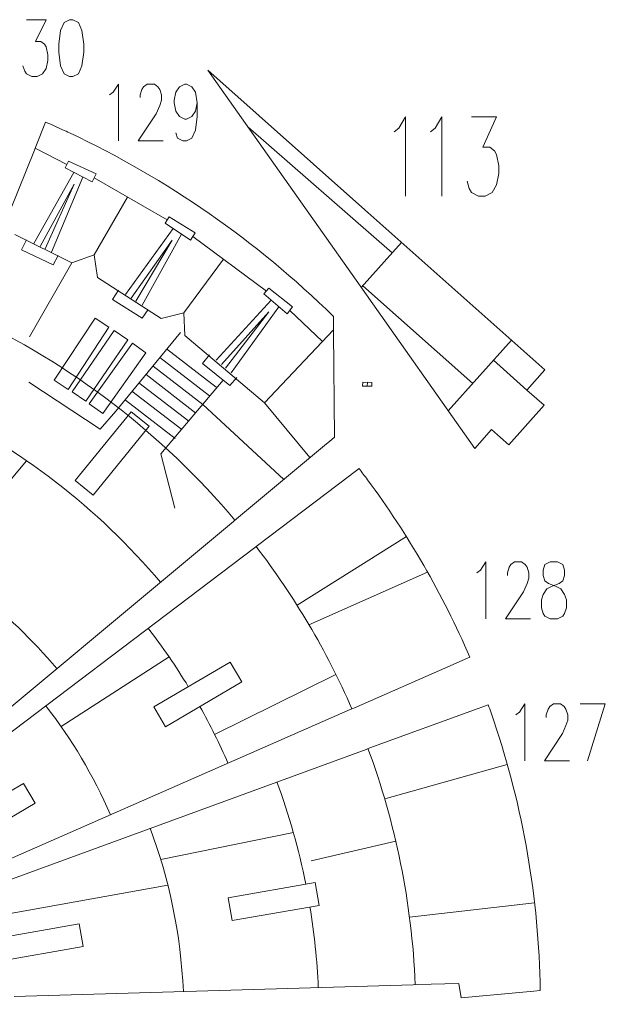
# Model space of a CAD drawing. Header units: inches. Extents: x -7.2 to 7.2, y -5.5 to 5.4.
# Tile 9 of 9: x 3.9 to 7.2, y -0.2 to 5.4. Entities that reach past the tile are written whole.
import ezdxf

# ---------------------------------------------------------------- set-up
doc = ezdxf.new("R2010")
doc.units = ezdxf.units.IN
doc.header["$MEASUREMENT"] = 0
doc.layers.add('Layer 1', color=7, linetype='Continuous')

msp = doc.modelspace()

# ---------------------------------------------------------------- linework, layer by layer
at = {"layer": 'Layer 1', "color": 1, "lineweight": 9}
for points, knots in [([(3.9715, 5.4249), (3.9715, 5.4249), (4.0826, 5.4249), (4.0826, 5.4249), (4.0826, 5.4249), (4.0826, 5.4249), (4.0219, 5.3023), (4.0219, 5.3023), (4.0219, 5.3023), (4.0219, 5.3023), (4.0523, 5.3023), (4.0523, 5.3023), (4.0523, 5.3023), (4.0523, 5.3023), (4.0726, 5.2867), (4.0726, 5.2867), (4.0726, 5.2867), (4.0726, 5.2867), (4.0826, 5.2715), (4.0826, 5.2715), (4.0826, 5.2715), (4.0826, 5.2715), (4.093, 5.2254), (4.093, 5.2254), (4.093, 5.2254), (4.093, 5.2254), (4.093, 5.1945), (4.093, 5.1945), (4.093, 5.1945), (4.093, 5.1945), (4.0826, 5.1484), (4.0826, 5.1484), (4.0826, 5.1484), (4.0826, 5.1484), (4.0626, 5.118), (4.0626, 5.118), (4.0626, 5.118), (4.0626, 5.118), (4.0322, 5.1024), (4.0322, 5.1024), (4.0322, 5.1024), (4.0322, 5.1024), (4.0019, 5.1024), (4.0019, 5.1024), (4.0019, 5.1024), (4.0019, 5.1024), (3.9715, 5.118), (3.9715, 5.118), (3.9715, 5.118), (3.9715, 5.118), (3.9612, 5.1332), (3.9612, 5.1332), (3.9612, 5.1332), (3.9612, 5.1332), (3.9511, 5.1641), (3.9511, 5.1641)], [0, 0, 0, 0, 0.066667, 0.066667, 0.066667, 0.066667, 0.133333, 0.133333, 0.133333, 0.133333, 0.2, 0.2, 0.2, 0.2, 0.266667, 0.266667, 0.266667, 0.266667, 0.333333, 0.333333, 0.333333, 0.333333, 0.4, 0.4, 0.4, 0.4, 0.466667, 0.466667, 0.466667, 0.466667, 0.533333, 0.533333, 0.533333, 0.533333, 0.6, 0.6, 0.6, 0.6, 0.666667, 0.666667, 0.666667, 0.666667, 0.733333, 0.733333, 0.733333, 0.733333, 0.8, 0.8, 0.8, 0.8, 0.866667, 0.866667, 0.866667, 0.866667, 1, 1, 1, 1]), ([(4.2145, 5.4249), (4.2145, 5.4249), (4.1841, 5.4097), (4.1841, 5.4097), (4.1841, 5.4097), (4.1841, 5.4097), (4.1637, 5.3636), (4.1637, 5.3636), (4.1637, 5.3636), (4.1637, 5.3636), (4.1537, 5.2867), (4.1537, 5.2867), (4.1537, 5.2867), (4.1537, 5.2867), (4.1537, 5.2406), (4.1537, 5.2406), (4.1537, 5.2406), (4.1537, 5.2406), (4.1637, 5.1641), (4.1637, 5.1641), (4.1637, 5.1641), (4.1637, 5.1641), (4.1841, 5.118), (4.1841, 5.118), (4.1841, 5.118), (4.1841, 5.118), (4.2145, 5.1024), (4.2145, 5.1024), (4.2145, 5.1024), (4.2145, 5.1024), (4.2345, 5.1024), (4.2345, 5.1024), (4.2345, 5.1024), (4.2345, 5.1024), (4.2649, 5.118), (4.2649, 5.118), (4.2649, 5.118), (4.2649, 5.118), (4.2852, 5.1641), (4.2852, 5.1641), (4.2852, 5.1641), (4.2852, 5.1641), (4.2953, 5.2406), (4.2953, 5.2406), (4.2953, 5.2406), (4.2953, 5.2406), (4.2953, 5.2867), (4.2953, 5.2867), (4.2953, 5.2867), (4.2953, 5.2867), (4.2852, 5.3636), (4.2852, 5.3636), (4.2852, 5.3636), (4.2852, 5.3636), (4.2649, 5.4097), (4.2649, 5.4097), (4.2649, 5.4097), (4.2649, 5.4097), (4.2345, 5.4249), (4.2345, 5.4249), (4.2345, 5.4249), (4.2345, 5.4249), (4.2145, 5.4249), (4.2145, 5.4249)], [0, 0, 0, 0, 0.058824, 0.058824, 0.058824, 0.058824, 0.117647, 0.117647, 0.117647, 0.117647, 0.176471, 0.176471, 0.176471, 0.176471, 0.235294, 0.235294, 0.235294, 0.235294, 0.294118, 0.294118, 0.294118, 0.294118, 0.352941, 0.352941, 0.352941, 0.352941, 0.411765, 0.411765, 0.411765, 0.411765, 0.470588, 0.470588, 0.470588, 0.470588, 0.529412, 0.529412, 0.529412, 0.529412, 0.588235, 0.588235, 0.588235, 0.588235, 0.647059, 0.647059, 0.647059, 0.647059, 0.705882, 0.705882, 0.705882, 0.705882, 0.764706, 0.764706, 0.764706, 0.764706, 0.823529, 0.823529, 0.823529, 0.823529, 0.882353, 0.882353, 0.882353, 0.882353, 1, 1, 1, 1]), ([(4.442, 4.9994), (4.442, 4.9994), (4.4621, 5.0146), (4.4621, 5.0146), (4.4621, 5.0146), (4.4621, 5.0146), (4.4924, 5.0607), (4.4924, 5.0607), (4.4924, 5.0607), (4.4924, 5.0607), (4.4924, 4.7381), (4.4924, 4.7381)], [0, 0, 0, 0, 0.25, 0.25, 0.25, 0.25, 0.5, 0.5, 0.5, 0.5, 1, 1, 1, 1]), ([(4.6139, 4.9842), (4.6139, 4.9842), (4.6139, 4.9994), (4.6139, 4.9994), (4.6139, 4.9994), (4.6139, 4.9994), (4.6243, 5.0303), (4.6243, 5.0303), (4.6243, 5.0303), (4.6243, 5.0303), (4.6343, 5.0455), (4.6343, 5.0455), (4.6343, 5.0455), (4.6343, 5.0455), (4.6546, 5.0607), (4.6546, 5.0607), (4.6546, 5.0607), (4.6546, 5.0607), (4.695, 5.0607), (4.695, 5.0607), (4.695, 5.0607), (4.695, 5.0607), (4.7154, 5.0455), (4.7154, 5.0455), (4.7154, 5.0455), (4.7154, 5.0455), (4.7254, 5.0303), (4.7254, 5.0303), (4.7254, 5.0303), (4.7254, 5.0303), (4.7354, 4.9994), (4.7354, 4.9994), (4.7354, 4.9994), (4.7354, 4.9994), (4.7354, 4.9685), (4.7354, 4.9685), (4.7354, 4.9685), (4.7354, 4.9685), (4.7254, 4.9381), (4.7254, 4.9381), (4.7254, 4.9381), (4.7254, 4.9381), (4.705, 4.892), (4.705, 4.892), (4.705, 4.892), (4.705, 4.892), (4.6039, 4.7381), (4.6039, 4.7381), (4.6039, 4.7381), (4.6039, 4.7381), (4.7457, 4.7381), (4.7457, 4.7381)], [0, 0, 0, 0, 0.071429, 0.071429, 0.071429, 0.071429, 0.142857, 0.142857, 0.142857, 0.142857, 0.214286, 0.214286, 0.214286, 0.214286, 0.285714, 0.285714, 0.285714, 0.285714, 0.357143, 0.357143, 0.357143, 0.357143, 0.428571, 0.428571, 0.428571, 0.428571, 0.5, 0.5, 0.5, 0.5, 0.571429, 0.571429, 0.571429, 0.571429, 0.642857, 0.642857, 0.642857, 0.642857, 0.714286, 0.714286, 0.714286, 0.714286, 0.785714, 0.785714, 0.785714, 0.785714, 0.857143, 0.857143, 0.857143, 0.857143, 1, 1, 1, 1]), ([(4.938, 4.9533), (4.938, 4.9533), (4.928, 4.9072), (4.928, 4.9072), (4.928, 4.9072), (4.928, 4.9072), (4.9076, 4.8764), (4.9076, 4.8764), (4.9076, 4.8764), (4.9076, 4.8764), (4.8773, 4.8612), (4.8773, 4.8612), (4.8773, 4.8612), (4.8773, 4.8612), (4.8672, 4.8612), (4.8672, 4.8612), (4.8672, 4.8612), (4.8672, 4.8612), (4.8369, 4.8764), (4.8369, 4.8764), (4.8369, 4.8764), (4.8369, 4.8764), (4.8165, 4.9072), (4.8165, 4.9072), (4.8165, 4.9072), (4.8165, 4.9072), (4.8065, 4.9533), (4.8065, 4.9533), (4.8065, 4.9533), (4.8065, 4.9533), (4.8065, 4.9685), (4.8065, 4.9685), (4.8065, 4.9685), (4.8065, 4.9685), (4.8165, 5.0146), (4.8165, 5.0146), (4.8165, 5.0146), (4.8165, 5.0146), (4.8369, 5.0455), (4.8369, 5.0455), (4.8369, 5.0455), (4.8369, 5.0455), (4.8672, 5.0607), (4.8672, 5.0607), (4.8672, 5.0607), (4.8672, 5.0607), (4.8773, 5.0607), (4.8773, 5.0607), (4.8773, 5.0607), (4.8773, 5.0607), (4.9076, 5.0455), (4.9076, 5.0455), (4.9076, 5.0455), (4.9076, 5.0455), (4.928, 5.0146), (4.928, 5.0146), (4.928, 5.0146), (4.928, 5.0146), (4.938, 4.9533), (4.938, 4.9533), (4.938, 4.9533), (4.938, 4.9533), (4.938, 4.8764), (4.938, 4.8764), (4.938, 4.8764), (4.938, 4.8764), (4.928, 4.7999), (4.928, 4.7999), (4.928, 4.7999), (4.928, 4.7999), (4.9076, 4.7538), (4.9076, 4.7538), (4.9076, 4.7538), (4.9076, 4.7538), (4.8773, 4.7381), (4.8773, 4.7381), (4.8773, 4.7381), (4.8773, 4.7381), (4.8569, 4.7381), (4.8569, 4.7381), (4.8569, 4.7381), (4.8569, 4.7381), (4.8265, 4.7538), (4.8265, 4.7538), (4.8265, 4.7538), (4.8265, 4.7538), (4.8165, 4.7842), (4.8165, 4.7842)], [0, 0, 0, 0, 0.043478, 0.043478, 0.043478, 0.043478, 0.086957, 0.086957, 0.086957, 0.086957, 0.130435, 0.130435, 0.130435, 0.130435, 0.173913, 0.173913, 0.173913, 0.173913, 0.217391, 0.217391, 0.217391, 0.217391, 0.26087, 0.26087, 0.26087, 0.26087, 0.304348, 0.304348, 0.304348, 0.304348, 0.347826, 0.347826, 0.347826, 0.347826, 0.391304, 0.391304, 0.391304, 0.391304, 0.434783, 0.434783, 0.434783, 0.434783, 0.478261, 0.478261, 0.478261, 0.478261, 0.521739, 0.521739, 0.521739, 0.521739, 0.565217, 0.565217, 0.565217, 0.565217, 0.608696, 0.608696, 0.608696, 0.608696, 0.652174, 0.652174, 0.652174, 0.652174, 0.695652, 0.695652, 0.695652, 0.695652, 0.73913, 0.73913, 0.73913, 0.73913, 0.782609, 0.782609, 0.782609, 0.782609, 0.826087, 0.826087, 0.826087, 0.826087, 0.869565, 0.869565, 0.869565, 0.869565, 0.913043, 0.913043, 0.913043, 0.913043, 1, 1, 1, 1]), ([(6.0524, 4.7889), (6.0524, 4.7889), (6.0783, 4.8107), (6.0783, 4.8107), (6.0783, 4.8107), (6.0783, 4.8107), (6.1169, 4.8748), (6.1169, 4.8748), (6.1169, 4.8748), (6.1169, 4.8748), (6.1169, 4.426), (6.1169, 4.426)], [0, 0, 0, 0, 0.25, 0.25, 0.25, 0.25, 0.5, 0.5, 0.5, 0.5, 1, 1, 1, 1]), ([(6.2584, 4.7889), (6.2584, 4.7889), (6.2843, 4.8107), (6.2843, 4.8107), (6.2843, 4.8107), (6.2843, 4.8107), (6.323, 4.8748), (6.323, 4.8748), (6.323, 4.8748), (6.323, 4.8748), (6.323, 4.426), (6.323, 4.426)], [0, 0, 0, 0, 0.25, 0.25, 0.25, 0.25, 0.5, 0.5, 0.5, 0.5, 1, 1, 1, 1]), ([(6.4904, 4.8748), (6.4904, 4.8748), (6.6323, 4.8748), (6.6323, 4.8748), (6.6323, 4.8748), (6.6323, 4.8748), (6.5549, 4.7036), (6.5549, 4.7036), (6.5549, 4.7036), (6.5549, 4.7036), (6.5936, 4.7036), (6.5936, 4.7036), (6.5936, 4.7036), (6.5936, 4.7036), (6.6195, 4.6825), (6.6195, 4.6825), (6.6195, 4.6825), (6.6195, 4.6825), (6.6323, 4.6607), (6.6323, 4.6607), (6.6323, 4.6607), (6.6323, 4.6607), (6.645, 4.5966), (6.645, 4.5966), (6.645, 4.5966), (6.645, 4.5966), (6.645, 4.5542), (6.645, 4.5542), (6.645, 4.5542), (6.645, 4.5542), (6.6323, 4.4901), (6.6323, 4.4901), (6.6323, 4.4901), (6.6323, 4.4901), (6.6064, 4.4472), (6.6064, 4.4472), (6.6064, 4.4472), (6.6064, 4.4472), (6.5677, 4.426), (6.5677, 4.426), (6.5677, 4.426), (6.5677, 4.426), (6.5291, 4.426), (6.5291, 4.426), (6.5291, 4.426), (6.5291, 4.426), (6.4904, 4.4472), (6.4904, 4.4472), (6.4904, 4.4472), (6.4904, 4.4472), (6.4776, 4.4683), (6.4776, 4.4683), (6.4776, 4.4683), (6.4776, 4.4683), (6.4649, 4.5113), (6.4649, 4.5113)], [0, 0, 0, 0, 0.066667, 0.066667, 0.066667, 0.066667, 0.133333, 0.133333, 0.133333, 0.133333, 0.2, 0.2, 0.2, 0.2, 0.266667, 0.266667, 0.266667, 0.266667, 0.333333, 0.333333, 0.333333, 0.333333, 0.4, 0.4, 0.4, 0.4, 0.466667, 0.466667, 0.466667, 0.466667, 0.533333, 0.533333, 0.533333, 0.533333, 0.6, 0.6, 0.6, 0.6, 0.666667, 0.666667, 0.666667, 0.666667, 0.733333, 0.733333, 0.733333, 0.733333, 0.8, 0.8, 0.8, 0.8, 0.866667, 0.866667, 0.866667, 0.866667, 1, 1, 1, 1]), ([(4.1905, 4.586), (4.1905, 4.586), (4.2099, 4.6233), (4.2099, 4.6233), (4.2099, 4.6233), (4.2099, 4.6233), (4.3653, 4.5511), (4.3653, 4.5511), (4.3653, 4.5511), (4.3653, 4.5511), (4.3437, 4.506), (4.3437, 4.506), (4.3437, 4.506), (4.3437, 4.506), (4.1905, 4.586), (4.1905, 4.586)], [0, 0, 0, 0, 0.2, 0.2, 0.2, 0.2, 0.4, 0.4, 0.4, 0.4, 0.6, 0.6, 0.6, 0.6, 1, 1, 1, 1]), ([(4.756, 4.2732), (4.756, 4.2732), (4.7796, 4.308), (4.7796, 4.308), (4.7796, 4.308), (4.7796, 4.308), (4.9258, 4.2188), (4.9258, 4.2188), (4.9258, 4.2188), (4.9258, 4.2188), (4.8993, 4.1764), (4.8993, 4.1764), (4.8993, 4.1764), (4.8993, 4.1764), (4.756, 4.2732), (4.756, 4.2732)], [0, 0, 0, 0, 0.2, 0.2, 0.2, 0.2, 0.4, 0.4, 0.4, 0.4, 0.6, 0.6, 0.6, 0.6, 1, 1, 1, 1]), ([(4.1502, 4.0892), (4.1502, 4.0892), (4.1227, 4.0371), (4.1227, 4.0371), (4.1227, 4.0371), (4.1227, 4.0371), (3.944, 4.1217), (3.944, 4.1217), (3.944, 4.1217), (3.944, 4.1217), (3.9713, 4.1788), (3.9713, 4.1788)], [0, 0, 0, 0, 0.25, 0.25, 0.25, 0.25, 0.5, 0.5, 0.5, 0.5, 1, 1, 1, 1]), ([(5.3154, 3.8723), (5.3154, 3.8723), (5.3429, 3.904), (5.3429, 3.904), (5.3429, 3.904), (5.3429, 3.904), (5.4774, 3.7979), (5.4774, 3.7979), (5.4774, 3.7979), (5.4774, 3.7979), (5.446, 3.759), (5.446, 3.759), (5.446, 3.759), (5.446, 3.759), (5.3154, 3.8723), (5.3154, 3.8723)], [0, 0, 0, 0, 0.2, 0.2, 0.2, 0.2, 0.4, 0.4, 0.4, 0.4, 0.6, 0.6, 0.6, 0.6, 1, 1, 1, 1]), ([(4.66, 3.7841), (4.66, 3.7841), (4.6268, 3.7354), (4.6268, 3.7354), (4.6268, 3.7354), (4.6268, 3.7354), (4.4589, 3.8395), (4.4589, 3.8395), (4.4589, 3.8395), (4.4589, 3.8395), (4.4924, 3.8932), (4.4924, 3.8932)], [0, 0, 0, 0, 0.25, 0.25, 0.25, 0.25, 0.5, 0.5, 0.5, 0.5, 1, 1, 1, 1]), ([(4.4383, 3.684), (4.4383, 3.684), (4.3599, 3.7354), (4.3599, 3.7354), (4.3599, 3.7354), (4.3599, 3.7354), (4.1286, 3.3826), (4.1286, 3.3826), (4.1286, 3.3826), (4.1286, 3.3826), (4.207, 3.3312), (4.207, 3.3312), (4.207, 3.3312), (4.207, 3.3312), (4.4383, 3.684), (4.4383, 3.684)], [0, 0, 0, 0, 0.2, 0.2, 0.2, 0.2, 0.4, 0.4, 0.4, 0.4, 0.6, 0.6, 0.6, 0.6, 1, 1, 1, 1]), ([(4.8424, 3.6537), (4.8424, 3.6537), (4.4769, 3.2087), (4.4769, 3.2087), (4.4769, 3.2087), (4.4769, 3.2087), (4.3889, 3.1057), (4.3889, 3.1057), (4.3889, 3.1057), (4.3889, 3.1057), (3.9847, 3.3717), (3.9847, 3.3717)], [0, 0, 0, 0, 0.25, 0.25, 0.25, 0.25, 0.5, 0.5, 0.5, 0.5, 1, 1, 1, 1]), ([(4.5446, 3.6122), (4.5446, 3.6122), (4.4671, 3.665), (4.4671, 3.665), (4.4671, 3.665), (4.4671, 3.665), (4.2293, 3.3166), (4.2293, 3.3166), (4.2293, 3.3166), (4.2293, 3.3166), (4.3068, 3.2637), (4.3068, 3.2637), (4.3068, 3.2637), (4.3068, 3.2637), (4.5446, 3.6122), (4.5446, 3.6122)], [0, 0, 0, 0, 0.2, 0.2, 0.2, 0.2, 0.4, 0.4, 0.4, 0.4, 0.6, 0.6, 0.6, 0.6, 1, 1, 1, 1]), ([(4.8677, 3.6356), (4.8677, 3.6356), (5.3181, 3.2545), (5.3181, 3.2545), (5.3181, 3.2545), (5.3181, 3.2545), (5.576, 2.945), (5.576, 2.945)], [0, 0, 0, 0, 0.333333, 0.333333, 0.333333, 0.333333, 1, 1, 1, 1]), ([(5.1614, 3.3982), (5.1614, 3.3982), (5.1227, 3.3538), (5.1227, 3.3538), (5.1227, 3.3538), (5.1227, 3.3538), (4.9684, 3.4774), (4.9684, 3.4774), (4.9684, 3.4774), (4.9684, 3.4774), (5.0081, 3.5267), (5.0081, 3.5267)], [0, 0, 0, 0, 0.25, 0.25, 0.25, 0.25, 0.5, 0.5, 0.5, 0.5, 1, 1, 1, 1]), ([(5.0845, 3.3844), (5.0845, 3.3844), (4.732, 2.9654), (4.732, 2.9654), (4.732, 2.9654), (4.732, 2.9654), (4.8104, 2.6594), (4.8104, 2.6594)], [0, 0, 0, 0, 0.333333, 0.333333, 0.333333, 0.333333, 1, 1, 1, 1]), ([(6.5211, 2.293), (6.5211, 2.293), (6.5411, 2.3082), (6.5411, 2.3082), (6.5411, 2.3082), (6.5411, 2.3082), (6.5715, 2.3543), (6.5715, 2.3543), (6.5715, 2.3543), (6.5715, 2.3543), (6.5715, 2.0318), (6.5715, 2.0318)], [0, 0, 0, 0, 0.25, 0.25, 0.25, 0.25, 0.5, 0.5, 0.5, 0.5, 1, 1, 1, 1]), ([(6.693, 2.2778), (6.693, 2.2778), (6.693, 2.293), (6.693, 2.293), (6.693, 2.293), (6.693, 2.293), (6.7033, 2.3239), (6.7033, 2.3239), (6.7033, 2.3239), (6.7033, 2.3239), (6.7134, 2.3391), (6.7134, 2.3391), (6.7134, 2.3391), (6.7134, 2.3391), (6.7337, 2.3543), (6.7337, 2.3543), (6.7337, 2.3543), (6.7337, 2.3543), (6.7741, 2.3543), (6.7741, 2.3543), (6.7741, 2.3543), (6.7741, 2.3543), (6.7945, 2.3391), (6.7945, 2.3391), (6.7945, 2.3391), (6.7945, 2.3391), (6.8045, 2.3239), (6.8045, 2.3239), (6.8045, 2.3239), (6.8045, 2.3239), (6.8145, 2.293), (6.8145, 2.293), (6.8145, 2.293), (6.8145, 2.293), (6.8145, 2.2622), (6.8145, 2.2622), (6.8145, 2.2622), (6.8145, 2.2622), (6.8045, 2.2317), (6.8045, 2.2317), (6.8045, 2.2317), (6.8045, 2.2317), (6.7841, 2.1857), (6.7841, 2.1857), (6.7841, 2.1857), (6.7841, 2.1857), (6.683, 2.0318), (6.683, 2.0318), (6.683, 2.0318), (6.683, 2.0318), (6.8248, 2.0318), (6.8248, 2.0318)], [0, 0, 0, 0, 0.071429, 0.071429, 0.071429, 0.071429, 0.142857, 0.142857, 0.142857, 0.142857, 0.214286, 0.214286, 0.214286, 0.214286, 0.285714, 0.285714, 0.285714, 0.285714, 0.357143, 0.357143, 0.357143, 0.357143, 0.428571, 0.428571, 0.428571, 0.428571, 0.5, 0.5, 0.5, 0.5, 0.571429, 0.571429, 0.571429, 0.571429, 0.642857, 0.642857, 0.642857, 0.642857, 0.714286, 0.714286, 0.714286, 0.714286, 0.785714, 0.785714, 0.785714, 0.785714, 0.857143, 0.857143, 0.857143, 0.857143, 1, 1, 1, 1]), ([(6.936, 2.3543), (6.936, 2.3543), (6.9056, 2.3391), (6.9056, 2.3391), (6.9056, 2.3391), (6.9056, 2.3391), (6.8956, 2.3082), (6.8956, 2.3082), (6.8956, 2.3082), (6.8956, 2.3082), (6.8956, 2.2778), (6.8956, 2.2778), (6.8956, 2.2778), (6.8956, 2.2778), (6.9056, 2.247), (6.9056, 2.247), (6.9056, 2.247), (6.9056, 2.247), (6.926, 2.2317), (6.926, 2.2317), (6.926, 2.2317), (6.926, 2.2317), (6.9664, 2.2161), (6.9664, 2.2161), (6.9664, 2.2161), (6.9664, 2.2161), (6.9967, 2.2009), (6.9967, 2.2009), (6.9967, 2.2009), (6.9967, 2.2009), (7.0171, 2.17), (7.0171, 2.17), (7.0171, 2.17), (7.0171, 2.17), (7.0271, 2.1396), (7.0271, 2.1396), (7.0271, 2.1396), (7.0271, 2.1396), (7.0271, 2.0935), (7.0271, 2.0935), (7.0271, 2.0935), (7.0271, 2.0935), (7.0171, 2.0626), (7.0171, 2.0626), (7.0171, 2.0626), (7.0171, 2.0626), (7.0071, 2.0474), (7.0071, 2.0474), (7.0071, 2.0474), (7.0071, 2.0474), (6.9767, 2.0318), (6.9767, 2.0318), (6.9767, 2.0318), (6.9767, 2.0318), (6.936, 2.0318), (6.936, 2.0318), (6.936, 2.0318), (6.936, 2.0318), (6.9056, 2.0474), (6.9056, 2.0474), (6.9056, 2.0474), (6.9056, 2.0474), (6.8956, 2.0626), (6.8956, 2.0626), (6.8956, 2.0626), (6.8956, 2.0626), (6.8856, 2.0935), (6.8856, 2.0935), (6.8856, 2.0935), (6.8856, 2.0935), (6.8856, 2.1396), (6.8856, 2.1396), (6.8856, 2.1396), (6.8856, 2.1396), (6.8956, 2.17), (6.8956, 2.17), (6.8956, 2.17), (6.8956, 2.17), (6.9159, 2.2009), (6.9159, 2.2009), (6.9159, 2.2009), (6.9159, 2.2009), (6.9463, 2.2161), (6.9463, 2.2161), (6.9463, 2.2161), (6.9463, 2.2161), (6.9867, 2.2317), (6.9867, 2.2317), (6.9867, 2.2317), (6.9867, 2.2317), (7.0071, 2.247), (7.0071, 2.247), (7.0071, 2.247), (7.0071, 2.247), (7.0171, 2.2778), (7.0171, 2.2778), (7.0171, 2.2778), (7.0171, 2.2778), (7.0171, 2.3082), (7.0171, 2.3082), (7.0171, 2.3082), (7.0171, 2.3082), (7.0071, 2.3391), (7.0071, 2.3391), (7.0071, 2.3391), (7.0071, 2.3391), (6.9767, 2.3543), (6.9767, 2.3543), (6.9767, 2.3543), (6.9767, 2.3543), (6.936, 2.3543), (6.936, 2.3543)], [0, 0, 0, 0, 0.034483, 0.034483, 0.034483, 0.034483, 0.068966, 0.068966, 0.068966, 0.068966, 0.103448, 0.103448, 0.103448, 0.103448, 0.137931, 0.137931, 0.137931, 0.137931, 0.172414, 0.172414, 0.172414, 0.172414, 0.206897, 0.206897, 0.206897, 0.206897, 0.241379, 0.241379, 0.241379, 0.241379, 0.275862, 0.275862, 0.275862, 0.275862, 0.310345, 0.310345, 0.310345, 0.310345, 0.344828, 0.344828, 0.344828, 0.344828, 0.37931, 0.37931, 0.37931, 0.37931, 0.413793, 0.413793, 0.413793, 0.413793, 0.448276, 0.448276, 0.448276, 0.448276, 0.482759, 0.482759, 0.482759, 0.482759, 0.517241, 0.517241, 0.517241, 0.517241, 0.551724, 0.551724, 0.551724, 0.551724, 0.586207, 0.586207, 0.586207, 0.586207, 0.62069, 0.62069, 0.62069, 0.62069, 0.655172, 0.655172, 0.655172, 0.655172, 0.689655, 0.689655, 0.689655, 0.689655, 0.724138, 0.724138, 0.724138, 0.724138, 0.758621, 0.758621, 0.758621, 0.758621, 0.793103, 0.793103, 0.793103, 0.793103, 0.827586, 0.827586, 0.827586, 0.827586, 0.862069, 0.862069, 0.862069, 0.862069, 0.896552, 0.896552, 0.896552, 0.896552, 0.931034, 0.931034, 0.931034, 0.931034, 1, 1, 1, 1]), ([(6.7415, 1.4891), (6.7415, 1.4891), (6.7615, 1.5043), (6.7615, 1.5043), (6.7615, 1.5043), (6.7615, 1.5043), (6.7919, 1.5504), (6.7919, 1.5504), (6.7919, 1.5504), (6.7919, 1.5504), (6.7919, 1.2279), (6.7919, 1.2279)], [0, 0, 0, 0, 0.25, 0.25, 0.25, 0.25, 0.5, 0.5, 0.5, 0.5, 1, 1, 1, 1]), ([(6.9134, 1.4739), (6.9134, 1.4739), (6.9134, 1.4891), (6.9134, 1.4891), (6.9134, 1.4891), (6.9134, 1.4891), (6.9237, 1.52), (6.9237, 1.52), (6.9237, 1.52), (6.9237, 1.52), (6.9337, 1.5352), (6.9337, 1.5352), (6.9337, 1.5352), (6.9337, 1.5352), (6.9541, 1.5504), (6.9541, 1.5504), (6.9541, 1.5504), (6.9541, 1.5504), (6.9945, 1.5504), (6.9945, 1.5504), (6.9945, 1.5504), (6.9945, 1.5504), (7.0148, 1.5352), (7.0148, 1.5352), (7.0148, 1.5352), (7.0148, 1.5352), (7.0248, 1.52), (7.0248, 1.52), (7.0248, 1.52), (7.0248, 1.52), (7.0349, 1.4891), (7.0349, 1.4891), (7.0349, 1.4891), (7.0349, 1.4891), (7.0349, 1.4582), (7.0349, 1.4582), (7.0349, 1.4582), (7.0349, 1.4582), (7.0248, 1.4278), (7.0248, 1.4278), (7.0248, 1.4278), (7.0248, 1.4278), (7.0045, 1.3817), (7.0045, 1.3817), (7.0045, 1.3817), (7.0045, 1.3817), (6.9033, 1.2279), (6.9033, 1.2279), (6.9033, 1.2279), (6.9033, 1.2279), (7.0452, 1.2279), (7.0452, 1.2279)], [0, 0, 0, 0, 0.071429, 0.071429, 0.071429, 0.071429, 0.142857, 0.142857, 0.142857, 0.142857, 0.214286, 0.214286, 0.214286, 0.214286, 0.285714, 0.285714, 0.285714, 0.285714, 0.357143, 0.357143, 0.357143, 0.357143, 0.428571, 0.428571, 0.428571, 0.428571, 0.5, 0.5, 0.5, 0.5, 0.571429, 0.571429, 0.571429, 0.571429, 0.642857, 0.642857, 0.642857, 0.642857, 0.714286, 0.714286, 0.714286, 0.714286, 0.785714, 0.785714, 0.785714, 0.785714, 0.857143, 0.857143, 0.857143, 0.857143, 1, 1, 1, 1]), ([(7.1059, 1.5504), (7.1059, 1.5504), (7.2475, 1.5504), (7.2475, 1.5504), (7.2475, 1.5504), (7.2475, 1.5504), (7.1463, 1.2279), (7.1463, 1.2279)], [0, 0, 0, 0, 0.333333, 0.333333, 0.333333, 0.333333, 1, 1, 1, 1]), ([(2.6504, 0.1526), (2.6504, 0.1526), (3.017, -0.3057), (3.017, -0.3057), (3.017, -0.3057), (3.017, -0.3057), (4.3305, -0.3082), (4.3305, -0.3082)], [0, 0, 0, 0, 0.333333, 0.333333, 0.333333, 0.333333, 1, 1, 1, 1])]:
    msp.add_open_spline(points, degree=3, knots=knots, dxfattribs=at)
at = {"layer": 'Layer 1', "lineweight": 9}
for points, knots in [([(5.8873, 4.3474), (5.8873, 4.3474), (4.9983, 5.1385), (4.9983, 5.1385), (4.9983, 5.1385), (4.9983, 5.1385), (5.8599, 3.9169), (5.8599, 3.9169)], [0, 0, 0, 0, 0.333333, 0.333333, 0.333333, 0.333333, 1, 1, 1, 1]), ([(5.7094, 3.68), (5.7094, 3.68), (5.7089, 3.7449), (5.7089, 3.7449), (5.7089, 3.7449), (5.2721, 4.1722), (4.7673, 4.5232), (4.2153, 4.7835), (4.2153, 4.7835), (4.2022, 4.7897), (4.189, 4.7958), (4.1759, 4.8019), (4.1759, 4.8019), (4.1441, 4.8166), (4.1119, 4.8311), (4.0799, 4.8451), (4.0799, 4.8451), (4.0799, 4.8451), (4.0241, 4.7069), (4.0241, 4.7069)], [0, 0, 0, 0, 0.166667, 0.166667, 0.166667, 0.166667, 0.333333, 0.333333, 0.333333, 0.333333, 0.5, 0.5, 0.5, 0.5, 0.666667, 0.666667, 0.666667, 0.666667, 1, 1, 1, 1]), ([(6.844, 3.2917), (6.844, 3.2917), (6.8037, 3.3276), (6.8037, 3.3276), (6.8037, 3.3276), (6.8037, 3.3276), (6.9052, 3.4416), (6.9052, 3.4416), (6.9052, 3.4416), (6.9052, 3.4416), (5.9038, 4.3327), (5.9038, 4.3327)], [0, 0, 0, 0, 0.25, 0.25, 0.25, 0.25, 0.5, 0.5, 0.5, 0.5, 1, 1, 1, 1]), ([(5.8727, 3.8988), (5.8727, 3.8988), (6.5091, 2.9966), (6.5091, 2.9966), (6.5091, 2.9966), (6.5091, 2.9966), (6.6043, 3.1035), (6.6043, 3.1035), (6.6043, 3.1035), (6.6043, 3.1035), (6.6377, 3.0737), (6.6377, 3.0737)], [0, 0, 0, 0, 0.25, 0.25, 0.25, 0.25, 0.5, 0.5, 0.5, 0.5, 1, 1, 1, 1]), ([(5.6864, 3.037), (5.6864, 3.037), (5.714, 3.06), (5.714, 3.06), (5.714, 3.06), (5.714, 3.06), (5.7095, 3.6578), (5.7095, 3.6578)], [0, 0, 0, 0, 0.333333, 0.333333, 0.333333, 0.333333, 1, 1, 1, 1]), ([(6.6543, 3.059), (6.6543, 3.059), (6.7014, 3.017), (6.7014, 3.017), (6.7014, 3.017), (6.7014, 3.017), (6.9008, 3.2412), (6.9008, 3.2412), (6.9008, 3.2412), (6.9008, 3.2412), (6.8605, 3.277), (6.8605, 3.277)], [0, 0, 0, 0, 0.25, 0.25, 0.25, 0.25, 0.5, 0.5, 0.5, 0.5, 1, 1, 1, 1]), ([(4.3489, 2.733), (4.3489, 2.733), (4.2474, 2.8155), (4.2474, 2.8155), (4.2474, 2.8155), (4.2474, 2.8155), (4.564, 3.2047), (4.564, 3.2047), (4.564, 3.2047), (4.564, 3.2047), (4.6655, 3.1221), (4.6655, 3.1221), (4.6655, 3.1221), (4.6655, 3.1221), (4.3489, 2.733), (4.3489, 2.733)], [0, 0, 0, 0, 0.2, 0.2, 0.2, 0.2, 0.4, 0.4, 0.4, 0.4, 0.6, 0.6, 0.6, 0.6, 1, 1, 1, 1]), ([(6.4238, 1.7904), (6.4238, 1.7904), (6.4807, 1.8154), (6.4807, 1.8154), (6.4807, 1.8154), (6.327, 2.1717), (6.1325, 2.5088), (5.9011, 2.82), (5.9011, 2.82), (5.8854, 2.8412), (5.8696, 2.862), (5.8536, 2.8829), (5.8536, 2.8829), (5.8536, 2.8829), (5.8174, 2.8556), (5.8174, 2.8556)], [0, 0, 0, 0, 0.2, 0.2, 0.2, 0.2, 0.4, 0.4, 0.4, 0.4, 0.6, 0.6, 0.6, 0.6, 1, 1, 1, 1]), ([(5.1897, 1.6745), (5.1897, 1.6745), (4.7586, 1.4212), (4.7586, 1.4212), (4.7586, 1.4212), (4.7586, 1.4212), (4.6927, 1.5333), (4.6927, 1.5333), (4.6927, 1.5333), (4.6927, 1.5333), (5.1239, 1.7865), (5.1239, 1.7865), (5.1239, 1.7865), (5.1239, 1.7865), (5.1897, 1.6745), (5.1897, 1.6745)], [0, 0, 0, 0, 0.2, 0.2, 0.2, 0.2, 0.4, 0.4, 0.4, 0.4, 0.6, 0.6, 0.6, 0.6, 1, 1, 1, 1]), ([(6.8439, -0.076), (6.8439, -0.076), (6.8795, -0.0727), (6.8795, -0.0727), (6.8795, -0.0727), (6.8715, 0.4469), (6.7828, 0.9618), (6.6166, 1.4537), (6.6166, 1.4537), (6.6057, 1.4866), (6.5964, 1.5127), (6.5847, 1.5453), (6.5847, 1.5453), (6.5847, 1.5453), (6.548, 1.5319), (6.548, 1.5319)], [0, 0, 0, 0, 0.2, 0.2, 0.2, 0.2, 0.4, 0.4, 0.4, 0.4, 0.6, 0.6, 0.6, 0.6, 1, 1, 1, 1]), ([(3.589, 0.7341), (3.589, 0.7341), (3.5232, 0.8462), (3.5232, 0.8462), (3.5232, 0.8462), (3.5232, 0.8462), (3.9543, 1.0995), (3.9543, 1.0995), (3.9543, 1.0995), (3.9543, 1.0995), (4.0201, 0.9874), (4.0201, 0.9874), (4.0201, 0.9874), (4.0201, 0.9874), (3.589, 0.7341), (3.589, 0.7341)], [0, 0, 0, 0, 0.2, 0.2, 0.2, 0.2, 0.4, 0.4, 0.4, 0.4, 0.6, 0.6, 0.6, 0.6, 1, 1, 1, 1]), ([(5.1352, 0.3231), (5.1352, 0.3231), (5.1127, 0.4517), (5.1127, 0.4517), (5.1127, 0.4517), (5.1127, 0.4517), (5.6056, 0.538), (5.6056, 0.538), (5.6056, 0.538), (5.6056, 0.538), (5.6281, 0.4094), (5.6281, 0.4094), (5.6281, 0.4094), (5.6281, 0.4094), (5.1352, 0.3231), (5.1352, 0.3231)], [0, 0, 0, 0, 0.2, 0.2, 0.2, 0.2, 0.4, 0.4, 0.4, 0.4, 0.6, 0.6, 0.6, 0.6, 1, 1, 1, 1]), ([(3.7987, 0.0893), (3.7987, 0.0893), (3.7762, 0.2179), (3.7762, 0.2179), (3.7762, 0.2179), (3.7762, 0.2179), (4.27, 0.3043), (4.27, 0.3043), (4.27, 0.3043), (4.27, 0.3043), (4.2925, 0.1757), (4.2925, 0.1757), (4.2925, 0.1757), (4.2925, 0.1757), (3.7987, 0.0893), (3.7987, 0.0893)], [0, 0, 0, 0, 0.2, 0.2, 0.2, 0.2, 0.4, 0.4, 0.4, 0.4, 0.6, 0.6, 0.6, 0.6, 1, 1, 1, 1]), ([(6.1827, -0.0395), (6.1827, -0.0395), (6.418, -0.0326), (6.418, -0.0326), (6.418, -0.0326), (6.418, -0.0326), (6.4323, -0.1144), (6.4323, -0.1144), (6.4323, -0.1144), (6.4323, -0.1144), (6.8219, -0.0781), (6.8219, -0.0781)], [0, 0, 0, 0, 0.25, 0.25, 0.25, 0.25, 0.5, 0.5, 0.5, 0.5, 1, 1, 1, 1])]:
    msp.add_open_spline(points, degree=3, knots=knots, dxfattribs=at)
at = {"layer": 'Layer 1', "color": 5, "lineweight": 9}
for points in [[(6.0415, 4.1048), (6.0415, 4.1048), (5.2236, 4.8189), (5.2236, 4.8189)], [(4.0199, 4.6967), (4.0199, 4.6967), (4.2002, 4.6047), (4.2002, 4.6047)], [(4.3545, 4.5286), (4.3545, 4.5286), (4.7678, 4.2906), (4.7678, 4.2906)], [(4.5422, 4.4195), (4.5422, 4.4195), (4.3538, 4.0932), (4.3538, 4.0932)], [(4.9125, 4.1976), (4.9125, 4.1976), (5.3292, 3.8881), (5.3292, 3.8881)], [(5.8663, 3.9078), (5.8663, 3.9078), (6.0939, 4.1636), (6.0939, 4.1636)], [(3.9882, 3.628), (3.9882, 3.628), (4.2287, 4.0471), (4.2287, 4.0471)], [(5.0867, 4.0681), (5.0867, 4.0681), (4.8628, 3.765), (4.8628, 3.765)], [(6.4972, 3.3647), (6.4972, 3.3647), (5.8754, 3.918), (5.8754, 3.918)], [(3.6373, 3.749), (4.2237, 3.4774), (4.7398, 3.0797), (5.1508, 2.5907)], [(5.4617, 3.7785), (5.4617, 3.7785), (5.6474, 3.6031), (5.6474, 3.6031)], [(5.7095, 3.6689), (5.7095, 3.6689), (5.3181, 3.2545), (5.3181, 3.2545)], [(6.7164, 3.6096), (6.7164, 3.6096), (6.3586, 3.2099), (6.3586, 3.2099)], [(5.0459, 3.3436), (5.0459, 3.3436), (4.7642, 3.561), (4.7642, 3.561)], [(4.9698, 3.2457), (4.9698, 3.2457), (4.6881, 3.4631), (4.6881, 3.4631)], [(5.0081, 3.2944), (5.0081, 3.2944), (4.7264, 3.5118), (4.7264, 3.5118)], [(6.8037, 3.3276), (6.8037, 3.3276), (6.615, 3.4964), (6.615, 3.4964)], [(4.9307, 3.1975), (4.9307, 3.1975), (4.6489, 3.4149), (4.6489, 3.4149)], [(4.8896, 3.1508), (4.8896, 3.1508), (4.6079, 3.3682), (4.6079, 3.3682)], [(4.8497, 3.1033), (4.8497, 3.1033), (4.568, 3.3207), (4.568, 3.3207)], [(3.4314, 3.2391), (3.9334, 3.0022), (4.3755, 2.6593), (4.729, 2.2393)], [(4.8136, 3.0528), (4.8136, 3.0528), (4.5319, 3.2702), (4.5319, 3.2702)], [(4.9698, 3.2457), (4.9698, 3.2457), (5.4273, 2.8211), (5.4273, 2.8211)], [(3.9723, 2.9274), (3.9723, 2.9274), (3.4792, 2.339), (3.4792, 2.339)], [(3.1449, 2.5295), (3.5296, 2.3413), (3.869, 2.0747), (4.1424, 1.7506)], [(5.5031, 2.1087), (5.5031, 2.1087), (6.1218, 2.4977), (6.1218, 2.4977)], [(5.2709, 2.4414), (5.4872, 2.1601), (5.67, 1.8518), (5.8134, 1.5224)], [(5.5703, 1.9985), (5.5703, 1.9985), (6.2417, 2.2967), (6.2417, 2.2967)], [(4.6603, 1.9786), (4.7419, 1.8728), (4.8178, 1.7623), (4.8874, 1.6476)], [(4.1672, 1.4224), (4.1672, 1.4224), (4.7784, 1.8163), (4.7784, 1.8163)], [(5.0363, 1.3768), (5.0363, 1.3768), (5.7229, 1.717), (5.7229, 1.717)], [(4.0811, 1.5396), (4.2271, 1.351), (4.3502, 1.1437), (4.4462, 0.922)], [(4.9528, 1.5353), (5.0109, 1.4314), (5.064, 1.3243), (5.1118, 1.2143)], [(5.9043, 1.2967), (6.0595, 0.8777), (6.1524, 0.4284), (6.1716, -0.0398)], [(5.9987, 1.0121), (5.9987, 1.0121), (6.6928, 1.2074), (6.6928, 1.2074)], [(5.3885, 1.108), (5.4578, 0.9214), (5.5129, 0.7278), (5.5526, 0.5287)], [(4.6713, 0.8458), (4.7792, 0.556), (4.8445, 0.2455), (4.8595, -0.0781)], [(5.482, 0.8216), (5.482, 0.8216), (4.7312, 0.6683), (4.7312, 0.6683)], [(5.5829, 0.6613), (5.5829, 0.6613), (6.0616, 0.7727), (6.0616, 0.7727)], [(3.8146, 0.3525), (3.8146, 0.3525), (4.7713, 0.5235), (4.7713, 0.5235)], [(5.5759, 0.4002), (5.6003, 0.2509), (5.6161, 0.0987), (5.6228, -0.0558)], [(6.1393, 0.3416), (6.1393, 0.3416), (6.8472, 0.423), (6.8472, 0.423)]]:
    msp.add_open_spline(points, degree=3, dxfattribs=at)
at = {"layer": 'Layer 1', "lineweight": 9}
for points in [[(4.0158, 4.6864), (4.0158, 4.6864), (3.6414, 3.7593), (3.6414, 3.7593)], [(5.1593, 2.5978), (5.1593, 2.5978), (5.6694, 3.0228), (5.6694, 3.0228)], [(5.7998, 2.8422), (5.7998, 2.8422), (5.2797, 2.4481), (5.2797, 2.4481)], [(3.407, 1.1378), (3.407, 1.1378), (5.1423, 2.5837), (5.1423, 2.5837)], [(5.2621, 2.4347), (5.2621, 2.4347), (3.4618, 1.0703), (3.4618, 1.0703)], [(5.8236, 1.5268), (5.8236, 1.5268), (6.4035, 1.7815), (6.4035, 1.7815)], [(3.7347, 0.6096), (3.7347, 0.6096), (5.8033, 1.5179), (5.8033, 1.5179)], [(6.5273, 1.5244), (6.5273, 1.5244), (5.9147, 1.3005), (5.9147, 1.3005)], [(5.8939, 1.2929), (5.8939, 1.2929), (3.7707, 0.5165), (3.7707, 0.5165)], [(3.9025, -0.106), (3.9025, -0.106), (6.1606, -0.0401), (6.1606, -0.0401)]]:
    msp.add_open_spline(points, degree=3, dxfattribs=at)
at = {"layer": 'Layer 1', "color": 1, "lineweight": 9}
for points in [[(4.0158, 4.6864), (4.0158, 4.6864), (4.0241, 4.7069), (4.0241, 4.7069)], [(4.0138, 4.1583), (4.0138, 4.1583), (4.2396, 4.5604), (4.2396, 4.5604)], [(4.2904, 4.5338), (4.2904, 4.5338), (4.1131, 4.1085), (4.1131, 4.1085)], [(5.9038, 4.3327), (5.9038, 4.3327), (5.8873, 4.3474), (5.8873, 4.3474)], [(4.5323, 3.8681), (4.5323, 3.8681), (4.8019, 4.2422), (4.8019, 4.2422)], [(3.9062, 4.2092), (3.9062, 4.2092), (4.2287, 4.0471), (4.2287, 4.0471)], [(4.8495, 4.21), (4.8495, 4.21), (4.6254, 3.8074), (4.6254, 3.8074)], [(4.3732, 3.9651), (4.3732, 3.9651), (4.7333, 3.7334), (4.7333, 3.7334)], [(5.8727, 3.8988), (5.8727, 3.8988), (5.8599, 3.9169), (5.8599, 3.9169)], [(5.0447, 3.4969), (5.0447, 3.4969), (5.3572, 3.836), (5.3572, 3.836)], [(5.4006, 3.7984), (5.4006, 3.7984), (5.1299, 3.4255), (5.1299, 3.4255)], [(5.7091, 3.6578), (5.7091, 3.6578), (5.7098, 3.68), (5.7098, 3.68)], [(5.9001, 3.3496), (5.9001, 3.3496), (5.9008, 3.3718), (5.9008, 3.3718)], [(6.8605, 3.277), (6.8605, 3.277), (6.844, 3.2917), (6.844, 3.2917)], [(6.6543, 3.059), (6.6543, 3.059), (6.6377, 3.0737), (6.6377, 3.0737)], [(5.6694, 3.0228), (5.6694, 3.0228), (5.6864, 3.037), (5.6864, 3.037)], [(5.7998, 2.8422), (5.7998, 2.8422), (5.8174, 2.8556), (5.8174, 2.8556)], [(5.1423, 2.5837), (5.1423, 2.5837), (5.1593, 2.5978), (5.1593, 2.5978)], [(5.2621, 2.4347), (5.2621, 2.4347), (5.2797, 2.4481), (5.2797, 2.4481)], [(6.4035, 1.7815), (6.4035, 1.7815), (6.4238, 1.7904), (6.4238, 1.7904)], [(5.8033, 1.5179), (5.8033, 1.5179), (5.8236, 1.5268), (5.8236, 1.5268)], [(6.5272, 1.5244), (6.5272, 1.5244), (6.548, 1.5319), (6.548, 1.5319)], [(5.8939, 1.2929), (5.8939, 1.2929), (5.9147, 1.3005), (5.9147, 1.3005)], [(6.1606, -0.0401), (6.1606, -0.0401), (6.1827, -0.0395), (6.1827, -0.0395)], [(6.8219, -0.0781), (6.8219, -0.0781), (6.8439, -0.076), (6.8439, -0.076)]]:
    msp.add_open_spline(points, degree=3, dxfattribs=at)
at = {"layer": 'Layer 1', "color": 5, "lineweight": 9}
for points, knots in [([(4.0483, 4.1413), (4.0483, 4.1413), (4.2417, 4.4937), (4.2417, 4.4937), (4.2417, 4.4937), (4.2417, 4.4937), (4.0764, 4.1272), (4.0764, 4.1272)], [0, 0, 0, 0, 0.333333, 0.333333, 0.333333, 0.333333, 1, 1, 1, 1]), ([(4.5647, 3.8473), (4.5647, 3.8473), (4.7966, 4.1756), (4.7966, 4.1756), (4.7966, 4.1756), (4.7966, 4.1756), (4.591, 3.8301), (4.591, 3.8301)], [0, 0, 0, 0, 0.333333, 0.333333, 0.333333, 0.333333, 1, 1, 1, 1]), ([(4.2287, 4.0471), (4.2287, 4.0471), (4.3538, 4.0932), (4.3538, 4.0932), (4.3538, 4.0932), (4.3538, 4.0932), (4.3732, 3.9651), (4.3732, 3.9651)], [0, 0, 0, 0, 0.333333, 0.333333, 0.333333, 0.333333, 1, 1, 1, 1]), ([(4.7333, 3.7334), (4.7333, 3.7334), (4.8628, 3.765), (4.8628, 3.765), (4.8628, 3.765), (4.8628, 3.765), (4.8677, 3.6356), (4.8677, 3.6356)], [0, 0, 0, 0, 0.333333, 0.333333, 0.333333, 0.333333, 1, 1, 1, 1]), ([(5.0744, 3.4724), (5.0744, 3.4724), (5.344, 3.7706), (5.344, 3.7706), (5.344, 3.7706), (5.344, 3.7706), (5.0985, 3.4522), (5.0985, 3.4522)], [0, 0, 0, 0, 0.333333, 0.333333, 0.333333, 0.333333, 1, 1, 1, 1]), ([(4.6478, 3.539), (4.6478, 3.539), (4.5714, 3.5934), (4.5714, 3.5934), (4.5714, 3.5934), (4.5714, 3.5934), (4.3269, 3.2496), (4.3269, 3.2496), (4.3269, 3.2496), (4.3269, 3.2496), (4.4034, 3.1952), (4.4034, 3.1952), (4.4034, 3.1952), (4.4034, 3.1952), (4.6478, 3.539), (4.6478, 3.539)], [0, 0, 0, 0, 0.2, 0.2, 0.2, 0.2, 0.4, 0.4, 0.4, 0.4, 0.6, 0.6, 0.6, 0.6, 1, 1, 1, 1])]:
    msp.add_open_spline(points, degree=3, knots=knots, dxfattribs=at)
at = {"layer": 'Layer 1', "color": 2, "lineweight": 9}
msp.add_open_spline([(5.8741, 3.3504), (5.8741, 3.3504), (5.8748, 3.3726), (5.8748, 3.3726), (5.8748, 3.3726), (5.8748, 3.3726), (5.9268, 3.3709), (5.9268, 3.3709), (5.9268, 3.3709), (5.9268, 3.3709), (5.9261, 3.3488), (5.9261, 3.3488), (5.9261, 3.3488), (5.9261, 3.3488), (5.8741, 3.3504), (5.8741, 3.3504)], degree=3, knots=[0, 0, 0, 0, 0.2, 0.2, 0.2, 0.2, 0.4, 0.4, 0.4, 0.4, 0.6, 0.6, 0.6, 0.6, 1, 1, 1, 1], dxfattribs=at)

doc.saveas('drawing.dxf')
